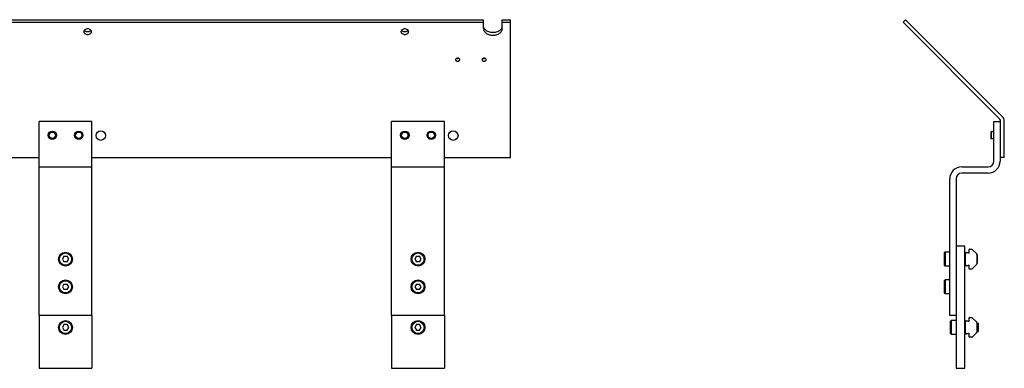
# Model space of a CAD drawing. Header units: inches. Extents: x 0 to 88, y 0 to 68.
# Tile 2 of 5: x 26.3 to 54.3, y 21.5 to 31.4. Entities that reach past the tile are written whole.
import ezdxf

# ---------------------------------------------------------------- set-up
doc = ezdxf.new("R2010")
doc.units = ezdxf.units.IN
doc.header["$LTSCALE"] = 4.84
doc.header["$MEASUREMENT"] = 0
for name, color, linetype in [('950616M_BL3', 7, 'CONTINUOUS'), ('950616M_BL4', 7, 'CONTINUOUS'), ('PRT0028_BL1', 7, 'CONTINUOUS'), ('PRT0028_BL2', 7, 'CONTINUOUS'), ('PRT0029_BL5', 7, 'CONTINUOUS'), ('PRT0029_BL6', 7, 'CONTINUOUS'), ('PRT0030_BL7', 7, 'CONTINUOUS'), ('PRT0030_BL8', 7, 'CONTINUOUS'), ('PRT0031_BL10', 7, 'CONTINUOUS'), ('PRT0031_BL9', 7, 'CONTINUOUS'), ('PRT0032_BL12', 7, 'CONTINUOUS'), ('PRT0032_BL14', 7, 'CONTINUOUS'), ('PRT0033_BL16', 7, 'CONTINUOUS'), ('PRT0033_BL23', 7, 'CONTINUOUS'), ('PRT0033_BL24', 7, 'CONTINUOUS'), ('PRT0034_BL0', 7, 'CONTINUOUS')]:
    doc.layers.add(name, color=color, linetype=linetype)

# ---------------------------------------------------------------- blocks, each defined once
blk = doc.blocks.new('PRT0034_BL0', base_point=(35.255, 38.752))
at = {"layer": 'PRT0034_BL0', "color": 7, "linetype": 'CONTINUOUS'}
for p, q in [((17.015, 31.434), (39.485, 31.434)), ((17.015, 31.36), (39.485, 31.36)), ((39.485, 31.182), (39.485, 31.434)), ((40.015, 31.434), (40.25, 31.434)), ((40.015, 31.182), (40.015, 31.434)), ((40.015, 31.36), (40.25, 31.36)), ((40.25, 27.522), (40.25, 31.434)), ((51.458, 31.434), (51.385, 31.36)), ((54.136, 28.609), (51.385, 31.36)), ((54.21, 28.683), (51.458, 31.434)), ((38.781, 30.264), (38.787, 30.267)), ((39.447, 30.281), (39.45, 30.277)), ((39.531, 30.264), (39.537, 30.267)), ((54.154, 27.522), (54.154, 28.564)), ((54.259, 27.522), (54.259, 28.564)), ((16.25, 27.522), (26.875, 27.522)), ((28.375, 27.522), (36.875, 27.522)), ((38.375, 27.522), (40.25, 27.522)), ((54.259, 27.522), (54.154, 27.522))]:
    blk.add_line(p, q, dxfattribs=at)
for centre in [(28.625, 28.147), (38.625, 28.147)]:
    blk.add_circle(centre, 0.135, dxfattribs=at)
for centre, radius, start, end in [((38.721, 30.299), 0.0299, 180.0044, 188.0977), ((38.722, 30.299), 0.0305, 188.1319, 197.5215), ((38.724, 30.299), 0.0326, 154.7978, 161.8942), ((38.727, 30.302), 0.0368, 207.7965, 213.6335), ((38.734, 30.307), 0.0452, 221.9992, 227.9944), ((38.734, 30.291), 0.0456, 131.6903, 137.3086), ((38.742, 30.317), 0.0584, 237.0241, 239.9969), ((38.747, 30.327), 0.0687, 247.2916, 250.9714), ((38.747, 30.271), 0.0695, 108.8727, 111.4709), ((38.747, 30.271), 0.0694, 108.8684, 111.4699), ((38.75, 30.414), 0.0825, 260.82, 269.9827), ((38.75, 30.414), 0.0824, 260.3953, 269.9816), ((38.754, 30.327), 0.0687, 288.8934, 293.2894), ((38.766, 30.291), 0.0459, 43.4421, 48.1777), ((38.766, 30.291), 0.0458, 43.4427, 48.1854), ((38.777, 30.3), 0.0325, 335.2629, 341.8197), ((38.779, 30.299), 0.0307, 10.6058, 17.6141), ((38.779, 30.299), 0.0307, 10.6048, 17.6205), ((38.779, 30.299), 0.03, 0.0075, 10.5871), ((39.471, 30.299), 0.0301, 180.0543, 193.5945), ((39.472, 30.299), 0.0308, 193.596, 197.7259), ((39.474, 30.299), 0.0325, 155.5833, 161.8811), ((39.474, 30.299), 0.0324, 155.5903, 161.8937), ((39.478, 30.302), 0.0369, 208.1805, 213.9034), ((39.484, 30.307), 0.0453, 221.8654, 228.1518), ((39.485, 30.291), 0.046, 131.6519, 136.4096), ((39.497, 30.272), 0.0689, 108.9118, 112.9474), ((39.497, 30.272), 0.0688, 108.9025, 112.9442), ((39.497, 30.327), 0.0688, 247.3879, 251.0298), ((39.5, 30.414), 0.0825, 260.82, 269.9827), ((39.5, 30.414), 0.0824, 260.3953, 269.9816), ((39.504, 30.327), 0.0687, 288.8934, 293.2894), ((39.516, 30.291), 0.0459, 43.4421, 48.1777), ((39.516, 30.291), 0.0458, 43.4427, 48.1854), ((39.527, 30.3), 0.0325, 335.2629, 341.8197), ((39.529, 30.299), 0.0307, 10.6058, 17.6141), ((39.529, 30.299), 0.0307, 10.6048, 17.6205), ((39.529, 30.299), 0.03, 0.0075, 10.5871), ((54.091, 28.564), 0.063, 0, 45), ((54.091, 28.564), 0.168, 0, 45)]:
    blk.add_arc(centre, radius, start, end, dxfattribs=at)
for points, knots in [([(28.36, 31.095), (28.36, 31.1), (28.359, 31.11), (28.352, 31.125), (28.342, 31.139), (28.323, 31.155), (28.292, 31.169), (28.25, 31.174), (28.209, 31.169), (28.178, 31.155), (28.159, 31.139), (28.148, 31.125), (28.142, 31.11), (28.14, 31.1), (28.14, 31.095)], [0, 0, 0, 0, 0.05163, 0.105331, 0.162272, 0.223209, 0.356456, 0.499981, 0.643507, 0.776765, 0.837711, 0.894663, 0.948369, 1, 1, 1, 1]), ([(28.14, 31.095), (28.14, 31.09), (28.142, 31.079), (28.148, 31.064), (28.159, 31.051), (28.178, 31.035), (28.209, 31.021), (28.25, 31.015), (28.292, 31.021), (28.323, 31.035), (28.342, 31.051), (28.352, 31.064), (28.359, 31.079), (28.36, 31.09), (28.36, 31.095)], [0, 0, 0, 0, 0.05163, 0.105331, 0.162272, 0.223209, 0.356456, 0.499981, 0.643507, 0.776765, 0.837711, 0.894663, 0.948369, 1, 1, 1, 1]), ([(28.19, 31.104), (28.186, 31.106), (28.173, 31.113), (28.16, 31.123), (28.154, 31.132)], [0, 0, 0, 0, 0.266293, 1, 1, 1, 1]), ([(28.312, 31.104), (28.302, 31.1), (28.282, 31.093), (28.251, 31.09), (28.219, 31.093), (28.199, 31.099), (28.19, 31.104)], [0, 0, 0, 0, 0.244511, 0.499739, 0.755101, 1, 1, 1, 1]), ([(28.347, 31.132), (28.345, 31.129), (28.335, 31.118), (28.322, 31.109), (28.312, 31.104)], [0, 0, 0, 0, 0.235577, 1, 1, 1, 1]), ([(37.36, 31.095), (37.36, 31.1), (37.359, 31.11), (37.352, 31.125), (37.342, 31.139), (37.323, 31.155), (37.292, 31.169), (37.25, 31.174), (37.209, 31.169), (37.178, 31.155), (37.159, 31.139), (37.148, 31.125), (37.142, 31.11), (37.14, 31.1), (37.14, 31.095)], [0, 0, 0, 0, 0.05163, 0.105331, 0.162272, 0.223209, 0.356456, 0.499981, 0.643507, 0.776765, 0.837711, 0.894663, 0.948369, 1, 1, 1, 1]), ([(37.14, 31.095), (37.14, 31.09), (37.142, 31.079), (37.148, 31.064), (37.159, 31.051), (37.178, 31.035), (37.209, 31.021), (37.25, 31.015), (37.292, 31.021), (37.323, 31.035), (37.342, 31.051), (37.352, 31.064), (37.359, 31.079), (37.36, 31.09), (37.36, 31.095)], [0, 0, 0, 0, 0.05163, 0.105331, 0.162272, 0.223209, 0.356456, 0.499981, 0.643507, 0.776765, 0.837711, 0.894663, 0.948369, 1, 1, 1, 1]), ([(37.19, 31.104), (37.186, 31.106), (37.173, 31.113), (37.16, 31.123), (37.154, 31.132)], [0, 0, 0, 0, 0.266293, 1, 1, 1, 1]), ([(37.312, 31.104), (37.302, 31.1), (37.282, 31.093), (37.251, 31.09), (37.219, 31.093), (37.199, 31.099), (37.19, 31.104)], [0, 0, 0, 0, 0.244511, 0.499739, 0.755101, 1, 1, 1, 1]), ([(37.347, 31.132), (37.345, 31.129), (37.335, 31.118), (37.322, 31.109), (37.312, 31.104)], [0, 0, 0, 0, 0.235577, 1, 1, 1, 1]), ([(39.485, 31.182), (39.485, 31.169), (39.489, 31.144), (39.504, 31.109), (39.53, 31.076), (39.575, 31.037), (39.634, 31.01), (39.699, 30.997), (39.75, 30.993), (39.802, 30.997), (39.866, 31.01), (39.925, 31.037), (39.971, 31.076), (39.996, 31.109), (40.012, 31.144), (40.015, 31.169), (40.015, 31.182)], [0, 0, 0, 0, 0.051652, 0.105275, 0.162142, 0.223058, 0.35621, 0.42741, 0.499988, 0.572566, 0.643766, 0.776926, 0.837847, 0.89472, 0.948347, 1, 1, 1, 1]), ([(39.537, 31.144), (39.525, 31.156), (39.505, 31.181), (39.492, 31.211), (39.489, 31.226)], [0, 0, 0, 0, 0.517861, 1, 1, 1, 1]), ([(39.964, 31.145), (39.938, 31.12), (39.887, 31.091), (39.812, 31.072), (39.751, 31.067), (39.69, 31.072), (39.615, 31.09), (39.564, 31.119), (39.537, 31.144)], [0, 0, 0, 0, 0.236446, 0.366293, 0.499753, 0.633249, 0.7632, 1, 1, 1, 1]), ([(40.012, 31.226), (40.008, 31.211), (39.996, 31.181), (39.976, 31.156), (39.964, 31.145)], [0, 0, 0, 0, 0.482359, 1, 1, 1, 1]), ([(38.693, 30.309), (38.692, 30.308), (38.692, 30.305), (38.691, 30.302), (38.691, 30.299)], [0, 0, 0, 0, 0.253062, 1, 1, 1, 1]), ([(38.693, 30.309), (38.692, 30.308), (38.692, 30.305), (38.691, 30.302), (38.691, 30.299)], [0, 0, 0, 0, 0.253069, 1, 1, 1, 1]), ([(38.691, 30.299), (38.691, 30.297), (38.692, 30.291), (38.697, 30.28), (38.709, 30.268), (38.728, 30.26), (38.743, 30.258), (38.75, 30.258)], [0, 0, 0, 0, 0.103593, 0.210964, 0.445634, 0.712657, 1, 1, 1, 1]), ([(38.701, 30.322), (38.7, 30.321), (38.698, 30.318), (38.695, 30.315), (38.694, 30.312)], [0, 0, 0, 0, 0.258411, 1, 1, 1, 1]), ([(38.701, 30.322), (38.7, 30.321), (38.698, 30.318), (38.695, 30.315), (38.694, 30.312)], [0, 0, 0, 0, 0.258399, 1, 1, 1, 1]), ([(38.697, 30.282), (38.697, 30.281), (38.698, 30.279), (38.699, 30.278), (38.7, 30.277)], [0, 0, 0, 0, 0.246075, 1, 1, 1, 1]), ([(38.722, 30.336), (38.72, 30.335), (38.714, 30.332), (38.708, 30.329), (38.704, 30.325)], [0, 0, 0, 0, 0.261835, 1, 1, 1, 1]), ([(38.722, 30.336), (38.72, 30.335), (38.714, 30.332), (38.708, 30.329), (38.704, 30.325)], [0, 0, 0, 0, 0.261806, 1, 1, 1, 1]), ([(38.704, 30.273), (38.704, 30.273), (38.706, 30.271), (38.709, 30.27), (38.71, 30.269)], [0, 0, 0, 0, 0.244846, 1, 1, 1, 1]), ([(38.713, 30.267), (38.714, 30.267), (38.716, 30.265), (38.718, 30.264), (38.72, 30.263)], [0, 0, 0, 0, 0.245962, 1, 1, 1, 1]), ([(38.737, 30.333), (38.735, 30.333), (38.731, 30.334), (38.726, 30.335), (38.723, 30.336)], [0, 0, 0, 0, 0.253846, 1, 1, 1, 1]), ([(38.724, 30.262), (38.726, 30.261), (38.735, 30.259), (38.744, 30.258), (38.75, 30.258)], [0, 0, 0, 0, 0.24558, 1, 1, 1, 1]), ([(38.75, 30.341), (38.748, 30.341), (38.739, 30.341), (38.731, 30.339), (38.725, 30.337)], [0, 0, 0, 0, 0.253046, 1, 1, 1, 1]), ([(38.75, 30.341), (38.748, 30.341), (38.739, 30.341), (38.731, 30.339), (38.725, 30.337)], [0, 0, 0, 0, 0.253073, 1, 1, 1, 1]), ([(38.778, 30.336), (38.776, 30.337), (38.767, 30.34), (38.757, 30.341), (38.75, 30.341)], [0, 0, 0, 0, 0.244648, 1, 1, 1, 1]), ([(38.778, 30.336), (38.776, 30.337), (38.767, 30.34), (38.757, 30.341), (38.75, 30.341)], [0, 0, 0, 0, 0.244623, 1, 1, 1, 1]), ([(38.777, 30.336), (38.775, 30.335), (38.767, 30.333), (38.757, 30.331), (38.75, 30.331)], [0, 0, 0, 0, 0.24497, 1, 1, 1, 1]), ([(38.75, 30.258), (38.758, 30.258), (38.773, 30.26), (38.792, 30.268), (38.804, 30.28), (38.809, 30.291), (38.809, 30.297), (38.809, 30.299)], [0, 0, 0, 0, 0.287343, 0.554366, 0.789036, 0.896407, 1, 1, 1, 1]), ([(38.75, 30.258), (38.753, 30.258), (38.761, 30.258), (38.77, 30.26), (38.776, 30.262)], [0, 0, 0, 0, 0.253058, 1, 1, 1, 1]), ([(38.797, 30.325), (38.795, 30.326), (38.79, 30.331), (38.783, 30.334), (38.778, 30.336)], [0, 0, 0, 0, 0.238246, 1, 1, 1, 1]), ([(38.797, 30.325), (38.795, 30.326), (38.79, 30.331), (38.783, 30.334), (38.778, 30.336)], [0, 0, 0, 0, 0.238258, 1, 1, 1, 1]), ([(38.787, 30.267), (38.788, 30.267), (38.791, 30.269), (38.794, 30.271), (38.796, 30.273)], [0, 0, 0, 0, 0.257072, 1, 1, 1, 1]), ([(38.796, 30.273), (38.798, 30.274), (38.802, 30.278), (38.805, 30.283), (38.806, 30.286)], [0, 0, 0, 0, 0.26218, 1, 1, 1, 1]), ([(38.804, 30.316), (38.804, 30.317), (38.802, 30.319), (38.801, 30.321), (38.799, 30.323)], [0, 0, 0, 0, 0.244824, 1, 1, 1, 1]), ([(38.804, 30.316), (38.804, 30.317), (38.802, 30.319), (38.801, 30.321), (38.799, 30.323)], [0, 0, 0, 0, 0.244829, 1, 1, 1, 1]), ([(38.808, 30.308), (38.808, 30.309), (38.807, 30.312), (38.805, 30.314), (38.804, 30.316)], [0, 0, 0, 0, 0.245343, 1, 1, 1, 1]), ([(38.808, 30.308), (38.808, 30.309), (38.807, 30.312), (38.805, 30.314), (38.804, 30.316)], [0, 0, 0, 0, 0.245337, 1, 1, 1, 1]), ([(38.808, 30.29), (38.808, 30.291), (38.809, 30.294), (38.809, 30.297), (38.809, 30.299)], [0, 0, 0, 0, 0.253083, 1, 1, 1, 1]), ([(39.443, 30.309), (39.442, 30.308), (39.442, 30.305), (39.441, 30.302), (39.441, 30.299)], [0, 0, 0, 0, 0.253057, 1, 1, 1, 1]), ([(39.443, 30.309), (39.442, 30.308), (39.442, 30.305), (39.441, 30.302), (39.441, 30.299)], [0, 0, 0, 0, 0.253075, 1, 1, 1, 1]), ([(39.441, 30.299), (39.441, 30.297), (39.442, 30.291), (39.447, 30.28), (39.459, 30.268), (39.478, 30.26), (39.493, 30.258), (39.5, 30.258)], [0, 0, 0, 0, 0.103593, 0.210964, 0.445634, 0.712657, 1, 1, 1, 1]), ([(39.451, 30.323), (39.451, 30.322), (39.448, 30.319), (39.445, 30.315), (39.444, 30.312)], [0, 0, 0, 0, 0.259283, 1, 1, 1, 1]), ([(39.451, 30.323), (39.451, 30.322), (39.448, 30.319), (39.445, 30.315), (39.444, 30.312)], [0, 0, 0, 0, 0.259285, 1, 1, 1, 1]), ([(39.463, 30.332), (39.462, 30.331), (39.459, 30.329), (39.456, 30.327), (39.454, 30.325)], [0, 0, 0, 0, 0.257074, 1, 1, 1, 1]), ([(39.463, 30.332), (39.462, 30.331), (39.459, 30.329), (39.456, 30.327), (39.454, 30.325)], [0, 0, 0, 0, 0.257066, 1, 1, 1, 1]), ([(39.454, 30.273), (39.454, 30.273), (39.457, 30.271), (39.459, 30.269), (39.461, 30.268)], [0, 0, 0, 0, 0.244492, 1, 1, 1, 1]), ([(39.461, 30.268), (39.462, 30.268), (39.465, 30.266), (39.468, 30.264), (39.47, 30.263)], [0, 0, 0, 0, 0.244654, 1, 1, 1, 1]), ([(39.47, 30.335), (39.469, 30.335), (39.467, 30.334), (39.465, 30.333), (39.463, 30.332)], [0, 0, 0, 0, 0.253772, 1, 1, 1, 1]), ([(39.47, 30.335), (39.469, 30.335), (39.467, 30.334), (39.465, 30.333), (39.463, 30.332)], [0, 0, 0, 0, 0.253749, 1, 1, 1, 1]), ([(39.487, 30.333), (39.485, 30.333), (39.481, 30.334), (39.476, 30.335), (39.473, 30.336)], [0, 0, 0, 0, 0.253846, 1, 1, 1, 1]), ([(39.5, 30.341), (39.498, 30.341), (39.489, 30.341), (39.481, 30.339), (39.474, 30.337)], [0, 0, 0, 0, 0.253058, 1, 1, 1, 1]), ([(39.5, 30.341), (39.498, 30.341), (39.489, 30.341), (39.481, 30.339), (39.474, 30.337)], [0, 0, 0, 0, 0.253094, 1, 1, 1, 1]), ([(39.474, 30.262), (39.476, 30.261), (39.485, 30.259), (39.494, 30.258), (39.5, 30.258)], [0, 0, 0, 0, 0.245598, 1, 1, 1, 1]), ([(39.528, 30.336), (39.526, 30.337), (39.517, 30.34), (39.507, 30.341), (39.5, 30.341)], [0, 0, 0, 0, 0.244648, 1, 1, 1, 1]), ([(39.528, 30.336), (39.526, 30.337), (39.517, 30.34), (39.507, 30.341), (39.5, 30.341)], [0, 0, 0, 0, 0.244623, 1, 1, 1, 1]), ([(39.527, 30.336), (39.525, 30.335), (39.517, 30.333), (39.507, 30.331), (39.5, 30.331)], [0, 0, 0, 0, 0.24497, 1, 1, 1, 1]), ([(39.5, 30.258), (39.508, 30.258), (39.523, 30.26), (39.542, 30.268), (39.554, 30.28), (39.559, 30.291), (39.559, 30.297), (39.559, 30.299)], [0, 0, 0, 0, 0.287343, 0.554366, 0.789036, 0.896407, 1, 1, 1, 1]), ([(39.5, 30.258), (39.503, 30.258), (39.511, 30.258), (39.52, 30.26), (39.526, 30.262)], [0, 0, 0, 0, 0.253058, 1, 1, 1, 1]), ([(39.547, 30.325), (39.545, 30.326), (39.54, 30.331), (39.533, 30.334), (39.528, 30.336)], [0, 0, 0, 0, 0.238246, 1, 1, 1, 1]), ([(39.547, 30.325), (39.545, 30.326), (39.54, 30.331), (39.533, 30.334), (39.528, 30.336)], [0, 0, 0, 0, 0.238258, 1, 1, 1, 1]), ([(39.537, 30.267), (39.538, 30.267), (39.541, 30.269), (39.544, 30.271), (39.546, 30.273)], [0, 0, 0, 0, 0.257072, 1, 1, 1, 1]), ([(39.546, 30.273), (39.548, 30.274), (39.552, 30.278), (39.555, 30.283), (39.556, 30.286)], [0, 0, 0, 0, 0.26218, 1, 1, 1, 1]), ([(39.554, 30.316), (39.554, 30.317), (39.552, 30.319), (39.551, 30.321), (39.549, 30.323)], [0, 0, 0, 0, 0.244824, 1, 1, 1, 1]), ([(39.554, 30.316), (39.554, 30.317), (39.552, 30.319), (39.551, 30.321), (39.549, 30.323)], [0, 0, 0, 0, 0.244829, 1, 1, 1, 1]), ([(39.558, 30.308), (39.558, 30.309), (39.557, 30.312), (39.555, 30.314), (39.554, 30.316)], [0, 0, 0, 0, 0.245343, 1, 1, 1, 1]), ([(39.558, 30.308), (39.558, 30.309), (39.557, 30.312), (39.555, 30.314), (39.554, 30.316)], [0, 0, 0, 0, 0.245337, 1, 1, 1, 1]), ([(39.558, 30.29), (39.558, 30.291), (39.559, 30.294), (39.559, 30.297), (39.559, 30.299)], [0, 0, 0, 0, 0.253083, 1, 1, 1, 1])]:
    blk.add_open_spline(points, degree=3, knots=knots, dxfattribs=at)
for points in [[(38.693, 30.29), (38.693, 30.288), (38.694, 30.286), (38.695, 30.285)], [(39.443, 30.29), (39.443, 30.288), (39.444, 30.286), (39.445, 30.285)]]:
    blk.add_open_spline(points, degree=3, dxfattribs=at)
blk = doc.blocks.new('PRT0028_BL1', base_point=(27.625, 22.296))
at = {"layer": 'PRT0028_BL1', "color": 7, "linetype": 'CONTINUOUS'}
for p, q in [((26.875, 23.046), (26.875, 21.546)), ((28.375, 23.046), (28.375, 21.546)), ((26.875, 21.546), (28.375, 21.546))]:
    blk.add_line(p, q, dxfattribs=at)
blk = doc.blocks.new('PRT0028_BL2', base_point=(45.008, 23.279))
at = {"layer": 'PRT0028_BL2', "color": 7, "linetype": 'CONTINUOUS'}
for p, q in [((52.891, 25.012), (52.891, 21.546)), ((53.141, 25.012), (52.891, 25.012)), ((53.141, 21.546), (53.141, 25.012)), ((36.875, 23.046), (36.875, 21.546)), ((38.375, 23.046), (38.375, 21.546)), ((36.875, 21.546), (38.375, 21.546)), ((52.891, 21.546), (53.141, 21.546))]:
    blk.add_line(p, q, dxfattribs=at)
blk = doc.blocks.new('950616M_BL3', base_point=(27.625, 22.706))
at = {"layer": '950616M_BL3', "color": 7, "linetype": 'CONTINUOUS'}
for p, q in [((27.58, 22.785), (27.534, 22.706)), ((27.534, 22.706), (27.58, 22.627)), ((27.671, 22.785), (27.58, 22.785)), ((27.716, 22.706), (27.671, 22.785)), ((27.671, 22.627), (27.716, 22.706)), ((27.58, 22.627), (27.671, 22.627))]:
    blk.add_line(p, q, dxfattribs=at)
for radius in [0.197, 0.173]:
    blk.add_circle((27.625, 22.706), radius, dxfattribs=at)
blk = doc.blocks.new('950616M_BL4', base_point=(45.475, 22.706))
at = {"layer": '950616M_BL4', "color": 7, "linetype": 'CONTINUOUS'}
for p, q in [((37.58, 22.785), (37.534, 22.706)), ((37.534, 22.706), (37.58, 22.627)), ((37.671, 22.785), (37.58, 22.785)), ((37.716, 22.706), (37.671, 22.785)), ((37.671, 22.627), (37.716, 22.706)), ((52.757, 22.903), (52.733, 22.879)), ((52.733, 22.533), (52.733, 22.879)), ((52.757, 22.509), (52.757, 22.903)), ((52.891, 22.903), (52.757, 22.903)), ((52.891, 22.903), (52.757, 22.903)), ((53.141, 22.824), (53.154, 22.824)), ((53.141, 22.824), (53.154, 22.824)), ((53.482, 22.824), (53.517, 22.824)), ((53.482, 22.824), (53.517, 22.824)), ((53.521, 22.82), (53.517, 22.824)), ((53.517, 22.824), (53.517, 22.588)), ((53.521, 22.82), (53.521, 22.592)), ((37.58, 22.627), (37.671, 22.627)), ((52.757, 22.509), (52.733, 22.533)), ((52.891, 22.509), (52.757, 22.509)), ((52.891, 22.509), (52.757, 22.509)), ((53.141, 22.588), (53.154, 22.588)), ((53.141, 22.588), (53.154, 22.588)), ((53.482, 22.588), (53.517, 22.588)), ((53.482, 22.588), (53.517, 22.588)), ((53.517, 22.588), (53.521, 22.592))]:
    blk.add_line(p, q, dxfattribs=at)
for radius in [0.197, 0.173]:
    blk.add_circle((37.625, 22.706), radius, dxfattribs=at)
blk = doc.blocks.new('PRT0029_BL5', base_point=(45.508, 25.796))
at = {"layer": 'PRT0029_BL5', "color": 7, "linetype": 'CONTINUOUS'}
for p, q in [((38.375, 28.546), (36.875, 28.546)), ((36.875, 23.046), (36.875, 28.546)), ((38.375, 23.046), (38.375, 28.546)), ((53.962, 27.421), (53.962, 28.546)), ((53.962, 28.546), (54.141, 28.546)), ((54.141, 28.546), (54.141, 27.421)), ((36.875, 27.261), (38.375, 27.261)), ((53.051, 27.261), (53.801, 27.261)), ((52.712, 23.046), (52.712, 26.921)), ((52.891, 26.921), (52.891, 23.046)), ((53.801, 27.082), (53.051, 27.082)), ((38.375, 23.046), (36.875, 23.046)), ((52.891, 23.046), (52.712, 23.046))]:
    blk.add_line(p, q, dxfattribs=at)
at = {"layer": 'PRT0029_BL5', "color": 6, "linetype": 'CONTINUOUS'}
for centre in [(37.25, 28.156), (38, 28.156)]:
    blk.add_circle(centre, 0.12, dxfattribs=at)
at = {"layer": 'PRT0029_BL5', "color": 7, "linetype": 'CONTINUOUS'}
for centre, radius, start, end in [((53.801, 27.421), 0.34, 270, 360), ((53.801, 27.421), 0.161, 270, 360), ((53.051, 26.921), 0.34, 90, 180), ((53.051, 26.921), 0.161, 90, 180)]:
    blk.add_arc(centre, radius, start, end, dxfattribs=at)
blk = doc.blocks.new('PRT0029_BL6', base_point=(27.625, 25.796))
at = {"layer": 'PRT0029_BL6', "color": 7, "linetype": 'CONTINUOUS'}
for p, q in [((26.875, 23.046), (26.875, 28.546)), ((28.375, 28.546), (26.875, 28.546)), ((28.375, 23.046), (28.375, 28.546)), ((26.875, 27.261), (28.375, 27.261)), ((28.375, 23.046), (26.875, 23.046))]:
    blk.add_line(p, q, dxfattribs=at)
at = {"layer": 'PRT0029_BL6', "color": 6, "linetype": 'CONTINUOUS'}
for centre in [(27.25, 28.156), (28, 28.156)]:
    blk.add_circle(centre, 0.12, dxfattribs=at)
blk = doc.blocks.new('PRT0030_BL7', base_point=(45.07, 23.856))
at = {"layer": 'PRT0030_BL7', "color": 7, "linetype": 'CONTINUOUS'}
for p, q in [((52.578, 24.053), (52.554, 24.029)), ((52.554, 24.029), (52.554, 23.683)), ((52.578, 24.053), (52.578, 23.659)), ((52.712, 24.053), (52.578, 24.053)), ((37.58, 23.935), (37.534, 23.856)), ((37.534, 23.856), (37.58, 23.777)), ((37.58, 23.935), (37.671, 23.935)), ((37.671, 23.777), (37.58, 23.777)), ((37.716, 23.856), (37.671, 23.935)), ((37.671, 23.777), (37.716, 23.856)), ((52.578, 23.659), (52.554, 23.683)), ((52.712, 23.659), (52.578, 23.659))]:
    blk.add_line(p, q, dxfattribs=at)
for radius in [0.197, 0.173]:
    blk.add_circle((37.625, 23.856), radius, dxfattribs=at)
blk = doc.blocks.new('PRT0030_BL8', base_point=(27.625, 23.856))
at = {"layer": 'PRT0030_BL8', "color": 7, "linetype": 'CONTINUOUS'}
for p, q in [((27.58, 23.935), (27.534, 23.856)), ((27.534, 23.856), (27.58, 23.777)), ((27.58, 23.935), (27.671, 23.935)), ((27.671, 23.777), (27.58, 23.777)), ((27.716, 23.856), (27.671, 23.935)), ((27.671, 23.777), (27.716, 23.856))]:
    blk.add_line(p, q, dxfattribs=at)
for radius in [0.197, 0.173]:
    blk.add_circle((27.625, 23.856), radius, dxfattribs=at)
blk = doc.blocks.new('PRT0031_BL9', base_point=(45.464, 24.644))
at = {"layer": 'PRT0031_BL9', "color": 7, "linetype": 'CONTINUOUS'}
for p, q in [((37.58, 24.722), (37.534, 24.644)), ((37.534, 24.644), (37.58, 24.565)), ((37.58, 24.722), (37.671, 24.722)), ((37.716, 24.644), (37.671, 24.722)), ((37.671, 24.565), (37.716, 24.644)), ((52.578, 24.84), (52.554, 24.817)), ((52.554, 24.817), (52.554, 24.47)), ((52.578, 24.84), (52.578, 24.447)), ((52.712, 24.84), (52.578, 24.84)), ((53.154, 24.762), (53.141, 24.762)), ((53.495, 24.762), (53.482, 24.762)), ((53.495, 24.525), (53.495, 24.762)), ((53.499, 24.758), (53.495, 24.762)), ((53.499, 24.529), (53.499, 24.758)), ((37.671, 24.565), (37.58, 24.565)), ((52.578, 24.447), (52.554, 24.47)), ((52.712, 24.447), (52.578, 24.447)), ((53.154, 24.525), (53.141, 24.525)), ((53.495, 24.525), (53.482, 24.525)), ((53.499, 24.529), (53.495, 24.525))]:
    blk.add_line(p, q, dxfattribs=at)
for radius in [0.197, 0.173]:
    blk.add_circle((37.625, 24.644), radius, dxfattribs=at)
blk = doc.blocks.new('PRT0031_BL10', base_point=(27.625, 24.644))
at = {"layer": 'PRT0031_BL10', "color": 7, "linetype": 'CONTINUOUS'}
for p, q in [((27.58, 24.722), (27.534, 24.644)), ((27.534, 24.644), (27.58, 24.565)), ((27.58, 24.722), (27.671, 24.722)), ((27.716, 24.644), (27.671, 24.722)), ((27.671, 24.565), (27.716, 24.644)), ((27.671, 24.565), (27.58, 24.565))]:
    blk.add_line(p, q, dxfattribs=at)
for radius in [0.197, 0.173]:
    blk.add_circle((27.625, 24.644), radius, dxfattribs=at)
blk = doc.blocks.new('PRT0032_BL12', base_point=(53.318, 22.706))
at = {"layer": 'PRT0032_BL12', "color": 7, "linetype": 'CONTINUOUS'}
for p, q in [((53.259, 22.885), (53.259, 22.978)), ((53.269, 22.988), (53.333, 22.988)), ((53.347, 22.982), (53.476, 22.853)), ((53.154, 22.54), (53.154, 22.873)), ((53.174, 22.893), (53.244, 22.893)), ((53.244, 22.893), (53.244, 22.885)), ((53.482, 22.838), (53.482, 22.574)), ((53.244, 22.52), (53.174, 22.52)), ((53.244, 22.527), (53.244, 22.52)), ((53.259, 22.435), (53.259, 22.527)), ((53.333, 22.425), (53.269, 22.425)), ((53.476, 22.56), (53.347, 22.431))]:
    blk.add_line(p, q, dxfattribs=at)
for centre, radius, start, end in [((53.269, 22.978), 0.01, 90, 180), ((53.333, 22.968), 0.02, 45, 90), ((53.174, 22.873), 0.02, 90, 180), ((53.251, 22.885), 0.0075, 180, 360), ((53.462, 22.838), 0.02, 0, 45), ((53.174, 22.54), 0.02, 180, 270), ((53.251, 22.527), 0.0075, 0, 180), ((53.269, 22.435), 0.01, 180, 270), ((53.333, 22.445), 0.02, 270, 315), ((53.462, 22.574), 0.02, 315, 360)]:
    blk.add_arc(centre, radius, start, end, dxfattribs=at)
blk = doc.blocks.new('PRT0032_BL14', base_point=(53.318, 24.644))
at = {"layer": 'PRT0032_BL14', "color": 7, "linetype": 'CONTINUOUS'}
for p, q in [((53.259, 24.823), (53.259, 24.915)), ((53.269, 24.925), (53.333, 24.925)), ((53.347, 24.919), (53.476, 24.79)), ((53.154, 24.477), (53.154, 24.81)), ((53.174, 24.83), (53.244, 24.83)), ((53.244, 24.83), (53.244, 24.823)), ((53.482, 24.776), (53.482, 24.512)), ((53.244, 24.457), (53.174, 24.457)), ((53.244, 24.465), (53.244, 24.457)), ((53.259, 24.372), (53.259, 24.465)), ((53.333, 24.362), (53.269, 24.362)), ((53.476, 24.497), (53.347, 24.368))]:
    blk.add_line(p, q, dxfattribs=at)
for centre, radius, start, end in [((53.269, 24.915), 0.01, 90, 180), ((53.333, 24.905), 0.02, 45, 90), ((53.174, 24.81), 0.02, 90, 180), ((53.251, 24.823), 0.0075, 180, 360), ((53.462, 24.776), 0.02, 0, 45), ((53.174, 24.477), 0.02, 180, 270), ((53.251, 24.465), 0.0075, 0, 180), ((53.269, 24.372), 0.01, 180, 270), ((53.333, 24.382), 0.02, 270, 315), ((53.462, 24.512), 0.02, 315, 360)]:
    blk.add_arc(centre, radius, start, end, dxfattribs=at)
blk = doc.blocks.new('PRT0033_BL16', base_point=(40.653, 28.156))
at = {"layer": 'PRT0033_BL16', "color": 7, "linetype": 'CONTINUOUS'}
for p, q in [((53.879, 28.247), (53.887, 28.255)), ((53.879, 28.247), (53.879, 28.066)), ((53.887, 28.255), (53.887, 28.058)), ((53.962, 28.255), (53.887, 28.255)), ((54.141, 28.312), (54.154, 28.326)), ((53.879, 28.066), (53.887, 28.058)), ((53.962, 28.058), (53.887, 28.058)), ((54.142, 27.999), (54.154, 27.987))]:
    blk.add_line(p, q, dxfattribs=at)
for centre, radius in [((27.25, 28.156), 0.0984), ((27.25, 28.156), 0.0906), ((38, 28.156), 0.0984), ((38, 28.156), 0.0906)]:
    blk.add_circle(centre, radius, dxfattribs=at)
blk = doc.blocks.new('PRT0033_BL23', base_point=(28, 28.156))
at = {"layer": 'PRT0033_BL23', "color": 7, "linetype": 'CONTINUOUS'}
for radius in [0.0984, 0.0906]:
    blk.add_circle((28, 28.156), radius, dxfattribs=at)
blk = doc.blocks.new('PRT0033_BL24', base_point=(37.25, 28.156))
at = {"layer": 'PRT0033_BL24', "color": 7, "linetype": 'CONTINUOUS'}
for radius in [0.0984, 0.0906]:
    blk.add_circle((37.25, 28.156), radius, dxfattribs=at)

msp = doc.modelspace()

# ---------------------------------------------------------------- block references
at = {"layer": '950616M_BL3'}
msp.add_blockref('950616M_BL3', (27.625, 22.706), dxfattribs=at)
at = {"layer": '950616M_BL4'}
msp.add_blockref('950616M_BL4', (45.475, 22.706), dxfattribs=at)
at = {"layer": 'PRT0028_BL1'}
msp.add_blockref('PRT0028_BL1', (27.625, 22.296), dxfattribs=at)
at = {"layer": 'PRT0028_BL2'}
msp.add_blockref('PRT0028_BL2', (45.008, 23.279), dxfattribs=at)
at = {"layer": 'PRT0029_BL5'}
msp.add_blockref('PRT0029_BL5', (45.508, 25.796), dxfattribs=at)
at = {"layer": 'PRT0029_BL6'}
msp.add_blockref('PRT0029_BL6', (27.625, 25.796), dxfattribs=at)
at = {"layer": 'PRT0030_BL7'}
msp.add_blockref('PRT0030_BL7', (45.07, 23.856), dxfattribs=at)
at = {"layer": 'PRT0030_BL8'}
msp.add_blockref('PRT0030_BL8', (27.625, 23.856), dxfattribs=at)
at = {"layer": 'PRT0031_BL10'}
msp.add_blockref('PRT0031_BL10', (27.625, 24.644), dxfattribs=at)
at = {"layer": 'PRT0031_BL9'}
msp.add_blockref('PRT0031_BL9', (45.464, 24.644), dxfattribs=at)
at = {"layer": 'PRT0032_BL12'}
msp.add_blockref('PRT0032_BL12', (53.318, 22.706), dxfattribs=at)
at = {"layer": 'PRT0032_BL14'}
msp.add_blockref('PRT0032_BL14', (53.318, 24.644), dxfattribs=at)
at = {"layer": 'PRT0033_BL16'}
msp.add_blockref('PRT0033_BL16', (40.653, 28.156), dxfattribs=at)
at = {"layer": 'PRT0033_BL23'}
msp.add_blockref('PRT0033_BL23', (28, 28.156), dxfattribs=at)
at = {"layer": 'PRT0033_BL24'}
msp.add_blockref('PRT0033_BL24', (37.25, 28.156), dxfattribs=at)
at = {"layer": 'PRT0034_BL0'}
msp.add_blockref('PRT0034_BL0', (35.255, 38.752), dxfattribs=at)

doc.saveas('drawing.dxf')
